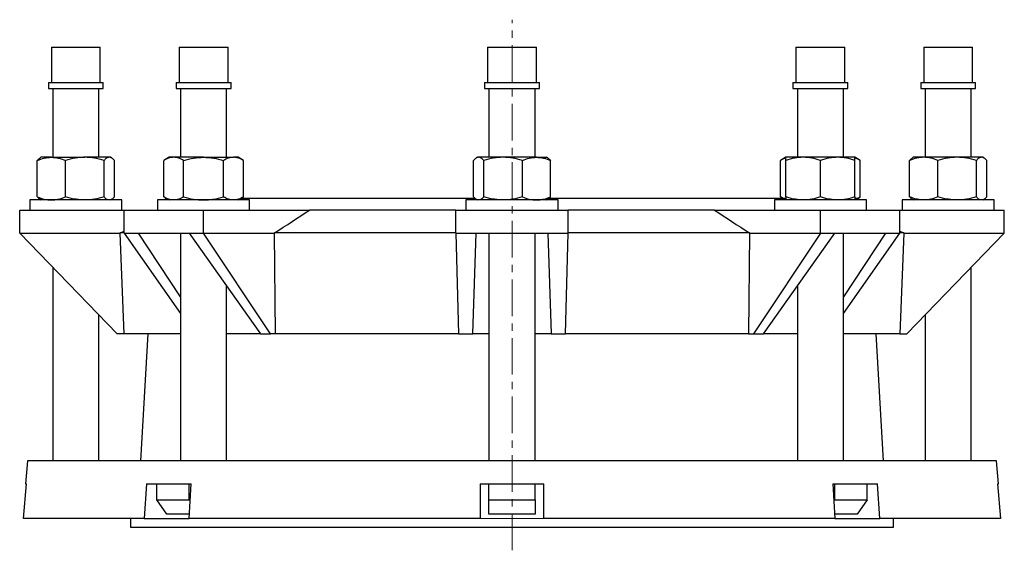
# Model space of a CAD drawing. Header units: millimetres. Extents: x 80 to 836, y -526 to 583.
# Tile 3 of 3: x 454 to 796, y 395 to 579. Entities that reach past the tile are written whole.
import ezdxf

# ---------------------------------------------------------------- set-up
doc = ezdxf.new("R2010")
doc.units = ezdxf.units.MM
doc.linetypes.add('CENTERX2', pattern=[20.32, 12.7, -2.54, 2.54, -2.54])
doc.layers.add('FORMAT', color=7, linetype='Continuous')

msp = doc.modelspace()

# ---------------------------------------------------------------- linework, layer by layer
at = {"color": 7, "linetype": 'Continuous', "lineweight": 25}
for p, q in [((465.31, 569.28), (465.31, 557.01)), ((465.31, 569.28), (482.31, 569.28)), ((482.31, 557.01), (482.31, 569.28)), ((509.68, 569.28), (509.68, 557.01)), ((509.68, 569.28), (526.68, 569.28)), ((526.68, 557.01), (526.68, 569.28)), ((616.81, 569.28), (616.81, 557.01)), ((616.81, 569.28), (633.81, 569.28)), ((633.81, 557.01), (633.81, 569.28)), ((723.94, 569.28), (723.94, 557.01)), ((723.94, 569.28), (726.43, 569.28)), ((726.43, 569.28), (740.94, 569.28)), ((740.94, 557.01), (740.94, 569.28)), ((768.31, 569.28), (768.31, 557.01)), ((768.31, 569.28), (776.81, 569.28)), ((776.81, 569.28), (785.31, 569.28)), ((785.31, 557.01), (785.31, 569.28)), ((464.28, 557.01), (464.28, 555.01)), ((464.28, 557.01), (483.33, 557.01)), ((464.28, 555.01), (483.33, 555.01)), ((465.81, 555.01), (465.81, 531.08)), ((481.81, 531.08), (481.81, 555.01)), ((483.33, 555.01), (483.33, 557.01)), ((508.66, 557.01), (508.66, 555.01)), ((508.66, 557.01), (527.71, 557.01)), ((508.66, 555.01), (527.71, 555.01)), ((510.18, 555.01), (510.18, 531.08)), ((526.18, 531.08), (526.18, 555.01)), ((527.71, 555.01), (527.71, 557.01)), ((615.78, 557.01), (615.78, 555.01)), ((615.78, 557.01), (634.83, 557.01)), ((615.78, 555.01), (634.83, 555.01)), ((617.31, 555.01), (617.31, 531.08)), ((633.31, 531.08), (633.31, 555.01)), ((634.83, 555.01), (634.83, 557.01)), ((722.91, 557.01), (722.91, 555.01)), ((722.91, 557.01), (725.7, 557.01)), ((722.91, 555.01), (725.7, 555.01)), ((724.44, 555.01), (724.44, 531.08)), ((725.7, 557.01), (741.96, 557.01)), ((725.7, 555.01), (741.96, 555.01)), ((740.44, 531.08), (740.44, 555.01)), ((741.96, 555.01), (741.96, 557.01)), ((767.28, 557.01), (767.28, 555.01)), ((767.28, 557.01), (776.81, 557.01)), ((767.28, 555.01), (776.81, 555.01)), ((768.81, 555.01), (768.81, 531.08)), ((776.81, 557.01), (786.33, 557.01)), ((776.81, 555.01), (786.33, 555.01)), ((784.81, 531.08), (784.81, 555.01)), ((786.33, 555.01), (786.33, 557.01)), ((461.81, 531.08), (461.38, 530.84)), ((465.32, 531.08), (461.81, 531.08)), ((465.32, 531.08), (476.92, 531.08)), ((485.4, 531.08), (476.92, 531.08)), ((485.81, 531.08), (485.4, 531.08)), ((486.24, 530.84), (485.81, 531.08)), ((506.18, 531.08), (504.33, 530.01)), ((507.79, 531.08), (506.18, 531.08)), ((518.18, 531.08), (507.79, 531.08)), ((518.18, 531.08), (528.57, 531.08)), ((530.18, 531.08), (528.57, 531.08)), ((532.04, 530.01), (530.18, 531.08)), ((613.31, 531.08), (612.88, 530.84)), ((613.72, 531.08), (613.31, 531.08)), ((622.2, 531.08), (613.72, 531.08)), ((633.79, 531.08), (622.2, 531.08)), ((633.79, 531.08), (637.31, 531.08)), ((637.74, 530.84), (637.31, 531.08)), ((720.44, 531.08), (718.58, 530.01)), ((726.44, 531.08), (720.44, 531.08)), ((738.44, 531.08), (726.44, 531.08)), ((744.44, 531.08), (738.44, 531.08)), ((746.29, 530.01), (744.44, 531.08)), ((764.81, 531.08), (764.38, 530.84)), ((768.32, 531.08), (764.81, 531.08)), ((779.92, 531.08), (768.32, 531.08)), ((788.4, 531.08), (779.92, 531.08)), ((788.81, 531.08), (788.4, 531.08)), ((789.24, 530.84), (788.81, 531.08)), ((460.43, 517.35), (460.43, 530.01)), ((470.22, 517.35), (470.22, 530.01)), ((483.61, 517.35), (483.61, 530.01)), ((487.19, 517.35), (487.19, 530.01)), ((504.33, 517.35), (504.33, 530.01)), ((511.25, 517.35), (511.25, 530.01)), ((525.11, 517.35), (525.11, 530.01)), ((532.04, 517.35), (532.04, 530.01)), ((611.93, 517.35), (611.93, 530.01)), ((615.51, 517.35), (615.51, 530.01)), ((628.9, 517.35), (628.9, 530.01)), ((638.69, 517.35), (638.69, 530.01)), ((718.58, 517.35), (718.58, 530.01)), ((720.44, 517.35), (720.44, 530.01)), ((732.44, 517.35), (732.44, 530.01)), ((744.44, 517.35), (744.44, 530.01)), ((746.29, 517.35), (746.29, 530.01)), ((763.43, 517.35), (763.43, 530.01)), ((773.22, 517.35), (773.22, 530.01)), ((786.61, 517.35), (786.61, 530.01)), ((790.19, 517.35), (790.19, 530.01)), ((461.38, 516.53), (461.81, 516.28)), ((485.81, 516.28), (486.24, 516.53)), ((504.33, 517.35), (506.18, 516.28)), ((504.81, 516.78), (504.81, 516.28)), ((505.32, 516.78), (504.81, 516.78)), ((530.18, 516.28), (532.04, 517.35)), ((612.52, 516.78), (531.05, 516.78)), ((612.88, 516.53), (613.31, 516.28)), ((637.31, 516.28), (637.74, 516.53)), ((720.44, 516.78), (638.1, 516.78)), ((718.58, 517.35), (719.57, 516.78)), ((745.81, 516.78), (744.44, 516.78)), ((745.3, 516.78), (746.29, 517.35)), ((745.81, 516.28), (745.81, 516.78)), ((764.38, 516.53), (764.81, 516.28)), ((788.81, 516.28), (789.24, 516.53)), ((457.81, 516.28), (457.81, 512.78)), ((489.81, 516.28), (457.81, 516.28)), ((489.81, 512.78), (489.81, 516.28)), ((502.18, 516.28), (502.18, 512.78)), ((534.18, 516.28), (502.18, 516.28)), ((534.18, 512.78), (534.18, 516.28)), ((609.31, 516.28), (609.31, 512.78)), ((614, 516.28), (609.31, 516.28)), ((641.31, 516.28), (614, 516.28)), ((641.31, 512.78), (641.31, 516.28)), ((716.44, 516.28), (716.44, 512.78)), ((732.44, 516.28), (716.44, 516.28)), ((748.44, 516.28), (732.44, 516.28)), ((748.44, 512.78), (748.44, 516.28)), ((760.81, 516.28), (760.81, 512.78)), ((788.12, 516.28), (760.81, 516.28)), ((792.81, 516.28), (788.12, 516.28)), ((792.81, 512.78), (792.81, 516.28)), ((454.31, 504.78), (454.31, 512.78)), ((454.31, 512.78), (490.61, 512.78)), ((490.61, 504.78), (490.61, 512.78)), ((490.61, 512.78), (518.18, 512.78)), ((518.18, 504.78), (518.18, 512.78)), ((518.18, 512.78), (555.01, 512.78)), ((605.81, 512.78), (555.01, 512.78)), ((605.81, 504.78), (605.81, 512.78)), ((605.81, 512.78), (644.81, 512.78)), ((644.81, 504.78), (644.81, 512.78)), ((695.6, 512.78), (644.81, 512.78)), ((695.6, 512.78), (732.44, 512.78)), ((732.44, 504.78), (732.44, 512.78)), ((732.44, 512.78), (760.01, 512.78)), ((760.01, 504.78), (760.01, 512.78)), ((760.01, 512.78), (796.31, 512.78)), ((796.31, 504.78), (796.31, 512.78)), ((454.31, 504.78), (489.17, 504.78)), ((488.11, 469.78), (454.31, 504.78)), ((489.17, 504.84), (490.61, 505.5)), ((489.17, 504.78), (489.17, 504.84)), ((490.61, 504.84), (489.17, 504.84)), ((490.59, 469.78), (489.17, 504.78)), ((490.61, 504.78), (495.58, 504.78)), ((490.61, 504.78), (490.61, 504.78)), ((490.61, 504.78), (510.18, 476.83)), ((495.58, 504.78), (513.21, 504.78)), ((510.18, 482.63), (495.58, 504.78)), ((510.18, 504.78), (510.18, 425.78)), ((513.21, 504.78), (518.18, 504.78)), ((513.21, 504.78), (537.93, 469.78)), ((518.18, 504.78), (518.18, 504.78)), ((518.18, 504.78), (542.83, 504.78)), ((541.47, 469.78), (518.18, 504.78)), ((605.81, 504.84), (542.83, 504.84)), ((542.83, 504.78), (542.83, 504.84)), ((543.22, 469.78), (542.83, 504.78)), ((605.81, 504.78), (612.84, 504.78)), ((605.81, 504.78), (605.81, 504.78)), ((605.81, 504.78), (606.68, 469.78)), ((611.68, 469.78), (612.84, 504.78)), ((612.84, 504.78), (637.78, 504.78)), ((617.31, 504.78), (617.31, 425.78)), ((633.31, 425.78), (633.31, 504.78)), ((637.78, 504.78), (644.81, 504.78)), ((637.78, 504.78), (638.94, 469.78)), ((643.94, 469.78), (644.81, 504.78)), ((707.79, 504.84), (644.81, 504.84)), ((644.81, 504.78), (644.81, 504.78)), ((707.79, 504.78), (707.4, 469.78)), ((707.79, 504.84), (707.79, 504.78)), ((707.79, 504.78), (732.44, 504.78)), ((732.44, 504.78), (709.15, 469.78)), ((712.69, 469.78), (737.41, 504.78)), ((732.44, 504.78), (737.41, 504.78)), ((732.44, 504.78), (732.44, 504.78)), ((737.41, 504.78), (755.04, 504.78)), ((740.44, 425.78), (740.44, 504.78)), ((755.04, 504.78), (740.44, 482.63)), ((740.44, 476.83), (760.01, 504.78)), ((755.04, 504.78), (760.01, 504.78)), ((760.01, 505.5), (761.45, 504.84)), ((761.45, 504.84), (760.01, 504.84)), ((760.01, 504.78), (760.01, 504.78)), ((761.45, 504.78), (760.03, 469.78)), ((761.45, 504.84), (761.45, 504.78)), ((761.45, 504.78), (796.31, 504.78)), ((796.31, 504.78), (762.51, 469.78)), ((465.81, 492.87), (465.81, 425.78)), ((784.81, 425.78), (784.81, 492.87)), ((526.18, 425.78), (526.18, 486.42)), ((724.44, 486.42), (724.44, 425.78)), ((481.81, 425.78), (481.81, 476.31)), ((768.81, 476.31), (768.81, 425.78)), ((490.59, 469.78), (488.11, 469.78)), ((510.18, 469.78), (490.59, 469.78)), ((498.81, 469.78), (496.31, 425.78)), ((537.93, 469.78), (526.18, 469.78)), ((537.93, 469.78), (541.47, 469.78)), ((543.22, 469.78), (541.47, 469.78)), ((606.68, 469.78), (543.22, 469.78)), ((606.68, 469.78), (611.68, 469.78)), ((617.31, 469.78), (611.68, 469.78)), ((638.94, 469.78), (633.31, 469.78)), ((638.94, 469.78), (643.94, 469.78)), ((707.4, 469.78), (643.94, 469.78)), ((707.4, 469.78), (709.15, 469.78)), ((709.15, 469.78), (712.69, 469.78)), ((724.44, 469.78), (712.69, 469.78)), ((760.03, 469.78), (740.44, 469.78)), ((754.31, 425.78), (751.81, 469.78)), ((760.03, 469.78), (762.51, 469.78)), ((457.06, 425.78), (456.36, 417.78)), ((793.56, 425.78), (457.06, 425.78)), ((794.26, 417.78), (793.56, 425.78)), ((455.67, 405.78), (456.72, 417.78)), ((456.36, 417.78), (456.72, 417.78)), ((498.32, 417.78), (497.57, 405.78)), ((498.32, 417.78), (513.88, 417.78)), ((501.92, 412.28), (501.92, 417.78)), ((513.13, 405.78), (513.88, 417.78)), ((513.23, 412.28), (513.23, 417.78)), ((614.31, 417.78), (636.31, 417.78)), ((614.31, 417.78), (614.31, 405.78)), ((617.31, 412.28), (617.31, 417.78)), ((633.31, 412.28), (633.31, 417.78)), ((636.31, 405.78), (636.31, 417.78)), ((736.74, 417.78), (752.3, 417.78)), ((736.74, 417.78), (737.49, 405.78)), ((737.39, 412.28), (737.39, 417.78)), ((748.7, 412.28), (748.7, 417.78)), ((753.04, 405.78), (752.3, 417.78)), ((793.9, 417.78), (794.26, 417.78)), ((793.9, 417.78), (794.95, 405.78)), ((501.92, 412.28), (513.23, 412.28)), ((505.45, 407.28), (501.92, 412.28)), ((513.23, 412.28), (513.51, 411.89)), ((617.31, 412.28), (633.31, 412.28)), ((617.31, 407.28), (617.31, 412.28)), ((633.31, 412.28), (633.31, 407.28)), ((737.11, 411.89), (737.39, 412.28)), ((737.39, 412.28), (748.7, 412.28)), ((748.7, 412.28), (745.16, 407.28)), ((513.22, 407.28), (505.45, 407.28)), ((633.31, 407.28), (617.31, 407.28)), ((745.16, 407.28), (737.39, 407.28)), ((497.57, 405.78), (455.67, 405.78)), ((492.81, 405.78), (492.81, 402.78)), ((497.57, 405.78), (513.13, 405.78)), ((614.31, 405.78), (513.13, 405.78)), ((737.49, 405.78), (636.31, 405.78)), ((737.49, 405.78), (753.04, 405.78)), ((794.95, 405.78), (753.04, 405.78)), ((757.81, 402.78), (757.81, 405.78)), ((492.81, 402.78), (757.81, 402.78))]:
    msp.add_line(p, q, dxfattribs=at)
at = {"color": 8, "linetype": 'Continuous', "lineweight": 18}
msp.add_line((614.31, 405.78), (636.31, 405.78), dxfattribs=at)
at = {"color": 7, "linetype": 'Continuous', "lineweight": 25}
for points, knots in [([(460.43, 530.01), (461.22, 530.34), (462.04, 530.61), (463.67, 530.98), (464.5, 531.08), (465.32, 531.08)], [0, 0, 0, 0, 0.5, 0.5, 1, 1, 1, 1]), ([(460.43, 530.01), (460.52, 530.11), (460.71, 530.32), (461.01, 530.58), (461.23, 530.75), (461.36, 530.82), (461.39, 530.83)], [0, 0, 0, 0, 0.305175, 0.610437, 0.91554, 1, 1, 1, 1]), ([(465.32, 531.08), (465.74, 531.08), (466.15, 531.06), (466.99, 530.96), (467.4, 530.89), (468.63, 530.6), (469.43, 530.33), (470.22, 530.01)], [0, 0, 0, 0, 0.25, 0.25, 0.5, 0.5, 1, 1, 1, 1]), ([(476.92, 531.08), (476.35, 531.08), (475.78, 531.06), (474.65, 530.96), (474.09, 530.89), (472.42, 530.61), (471.32, 530.34), (470.22, 530.01)], [0, 0, 0, 0, 0.25, 0.25, 0.5, 0.5, 1, 1, 1, 1]), ([(483.61, 530.01), (482.51, 530.34), (481.41, 530.61), (479.18, 530.98), (478.06, 531.08), (476.92, 531.08)], [0, 0, 0, 0, 0.5, 0.5, 1, 1, 1, 1]), ([(485.4, 531.08), (485.25, 531.08), (485.1, 531.06), (484.79, 530.96), (484.64, 530.89), (484.19, 530.61), (483.9, 530.34), (483.61, 530.01)], [0, 0, 0, 0, 0.25, 0.25, 0.5, 0.5, 1, 1, 1, 1]), ([(487.19, 530.01), (486.9, 530.34), (486.6, 530.61), (486.01, 530.98), (485.71, 531.08), (485.4, 531.08)], [0, 0, 0, 0, 0.5, 0.5, 1, 1, 1, 1]), ([(507.79, 531.08), (507.5, 531.08), (507.2, 531.06), (506.62, 530.96), (506.33, 530.89), (505.46, 530.61), (504.89, 530.34), (504.33, 530.01)], [0, 0, 0, 0, 0.25, 0.25, 0.5, 0.5, 1, 1, 1, 1]), ([(511.25, 530.01), (510.69, 530.34), (510.12, 530.61), (508.96, 530.98), (508.38, 531.08), (507.79, 531.08)], [0, 0, 0, 0, 0.5, 0.5, 1, 1, 1, 1]), ([(511.25, 530.01), (512.38, 530.34), (513.54, 530.61), (515.85, 530.98), (517.01, 531.08), (518.18, 531.08)], [0, 0, 0, 0, 0.5, 0.5, 1, 1, 1, 1]), ([(518.18, 531.08), (518.77, 531.08), (519.36, 531.06), (520.53, 530.96), (521.12, 530.89), (522.86, 530.6), (523.99, 530.33), (525.11, 530.01)], [0, 0, 0, 0, 0.25, 0.25, 0.5, 0.5, 1, 1, 1, 1]), ([(528.57, 531.08), (528.28, 531.08), (527.99, 531.06), (527.4, 530.96), (527.11, 530.89), (526.25, 530.61), (525.68, 530.34), (525.11, 530.01)], [0, 0, 0, 0, 0.25, 0.25, 0.5, 0.5, 1, 1, 1, 1]), ([(532.04, 530.01), (531.47, 530.34), (530.9, 530.61), (529.75, 530.98), (529.17, 531.08), (528.57, 531.08)], [0, 0, 0, 0, 0.5, 0.5, 1, 1, 1, 1]), ([(613.72, 531.08), (613.57, 531.08), (613.41, 531.06), (613.11, 530.96), (612.96, 530.89), (612.51, 530.61), (612.22, 530.34), (611.93, 530.01)], [0, 0, 0, 0, 0.25, 0.25, 0.5, 0.5, 1, 1, 1, 1]), ([(615.51, 530.01), (615.22, 530.34), (614.92, 530.61), (614.33, 530.98), (614.02, 531.08), (613.72, 531.08)], [0, 0, 0, 0, 0.5, 0.5, 1, 1, 1, 1]), ([(622.2, 531.08), (621.64, 531.08), (621.07, 531.06), (619.94, 530.96), (619.38, 530.89), (617.7, 530.61), (616.6, 530.34), (615.51, 530.01)], [0, 0, 0, 0, 0.25, 0.25, 0.5, 0.5, 1, 1, 1, 1]), ([(628.9, 530.01), (627.8, 530.34), (626.7, 530.61), (624.47, 530.98), (623.34, 531.08), (622.2, 531.08)], [0, 0, 0, 0, 0.5, 0.5, 1, 1, 1, 1]), ([(628.9, 530.01), (629.69, 530.34), (630.51, 530.61), (632.14, 530.98), (632.97, 531.08), (633.79, 531.08)], [0, 0, 0, 0, 0.5, 0.5, 1, 1, 1, 1]), ([(633.79, 531.08), (634.21, 531.08), (634.62, 531.06), (635.46, 530.96), (635.87, 530.89), (637.1, 530.6), (637.9, 530.33), (638.69, 530.01)], [0, 0, 0, 0, 0.25, 0.25, 0.5, 0.5, 1, 1, 1, 1]), ([(637.73, 530.83), (637.78, 530.81), (637.91, 530.73), (638.14, 530.55), (638.42, 530.31), (638.6, 530.11), (638.69, 530.01)], [0, 0, 0, 0, 0.132848, 0.421834, 0.710953, 1, 1, 1, 1]), ([(720.44, 530.83), (720.35, 530.81), (720.09, 530.73), (719.65, 530.55), (719.11, 530.31), (718.76, 530.11), (718.58, 530.01)], [0, 0, 0, 0, 0.1328522, 0.4218394, 0.7109552, 1, 1, 1, 1]), ([(726.44, 531.08), (725.93, 531.08), (725.42, 531.06), (724.4, 530.96), (723.9, 530.89), (722.4, 530.61), (721.42, 530.34), (720.44, 530.01)], [0, 0, 0, 0, 0.25, 0.25, 0.5, 0.5, 1, 1, 1, 1]), ([(720.44, 530.01), (720.44, 530.34), (720.44, 530.61), (720.44, 530.98), (720.44, 531.08), (720.44, 531.08)], [0, 0, 0, 0, 0.5, 0.5, 1, 1, 1, 1]), ([(732.44, 530.01), (731.45, 530.34), (730.47, 530.61), (728.47, 530.98), (727.46, 531.08), (726.44, 531.08)], [0, 0, 0, 0, 0.5, 0.5, 1, 1, 1, 1]), ([(738.44, 531.08), (737.93, 531.08), (737.42, 531.06), (736.4, 530.96), (735.9, 530.89), (734.4, 530.61), (733.42, 530.34), (732.44, 530.01)], [0, 0, 0, 0, 0.25, 0.25, 0.5, 0.5, 1, 1, 1, 1]), ([(744.44, 530.01), (743.45, 530.34), (742.47, 530.61), (740.47, 530.98), (739.46, 531.08), (738.44, 531.08)], [0, 0, 0, 0, 0.5, 0.5, 1, 1, 1, 1]), ([(744.44, 530.01), (744.44, 530.34), (744.44, 530.61), (744.44, 530.98), (744.44, 531.08), (744.44, 531.08)], [0, 0, 0, 0, 0.5, 0.5, 1, 1, 1, 1]), ([(746.29, 530.01), (746.11, 530.11), (745.73, 530.32), (745.17, 530.58), (744.73, 530.75), (744.49, 530.82), (744.44, 530.83)], [0, 0, 0, 0, 0.305171, 0.610428, 0.915525, 1, 1, 1, 1]), ([(768.32, 531.08), (767.91, 531.08), (767.49, 531.06), (766.66, 530.96), (766.25, 530.89), (765.02, 530.6), (764.22, 530.33), (763.43, 530.01)], [0, 0, 0, 0, 0.25, 0.25, 0.5, 0.5, 1, 1, 1, 1]), ([(763.43, 530.01), (763.52, 530.11), (763.71, 530.32), (764.01, 530.58), (764.23, 530.75), (764.36, 530.82), (764.39, 530.83)], [0, 0, 0, 0, 0.3051751, 0.6104371, 0.9155407, 1, 1, 1, 1]), ([(773.22, 530.01), (772.43, 530.34), (771.61, 530.61), (769.97, 530.98), (769.15, 531.08), (768.32, 531.08)], [0, 0, 0, 0, 0.5, 0.5, 1, 1, 1, 1]), ([(779.92, 531.08), (779.35, 531.08), (778.78, 531.06), (777.65, 530.96), (777.09, 530.89), (775.42, 530.61), (774.32, 530.34), (773.22, 530.01)], [0, 0, 0, 0, 0.25, 0.25, 0.5, 0.5, 1, 1, 1, 1]), ([(786.61, 530.01), (785.51, 530.34), (784.41, 530.61), (782.18, 530.98), (781.06, 531.08), (779.92, 531.08)], [0, 0, 0, 0, 0.5, 0.5, 1, 1, 1, 1]), ([(788.4, 531.08), (788.25, 531.08), (788.1, 531.06), (787.79, 530.96), (787.64, 530.89), (787.19, 530.61), (786.9, 530.34), (786.61, 530.01)], [0, 0, 0, 0, 0.25, 0.25, 0.5, 0.5, 1, 1, 1, 1]), ([(790.19, 530.01), (789.9, 530.34), (789.6, 530.61), (789.01, 530.98), (788.71, 531.08), (788.4, 531.08)], [0, 0, 0, 0, 0.5, 0.5, 1, 1, 1, 1]), ([(460.43, 517.35), (461.22, 517.03), (462.04, 516.76), (463.67, 516.38), (464.5, 516.28), (465.32, 516.28)], [0, 0, 0, 0, 0.5, 0.5, 1, 1, 1, 1]), ([(460.43, 517.35), (460.52, 517.25), (460.71, 517.04), (461.01, 516.78), (461.23, 516.61), (461.36, 516.55), (461.39, 516.53)], [0, 0, 0, 0, 0.305175, 0.610437, 0.915539, 1, 1, 1, 1]), ([(465.32, 516.28), (465.74, 516.28), (466.15, 516.31), (466.99, 516.41), (467.4, 516.48), (468.63, 516.76), (469.43, 517.03), (470.22, 517.35)], [0, 0, 0, 0, 0.25, 0.25, 0.5, 0.5, 1, 1, 1, 1]), ([(476.92, 516.28), (476.35, 516.28), (475.78, 516.31), (474.65, 516.41), (474.09, 516.48), (472.42, 516.76), (471.32, 517.03), (470.22, 517.35)], [0, 0, 0, 0, 0.25, 0.25, 0.5, 0.5, 1, 1, 1, 1]), ([(483.61, 517.35), (482.51, 517.03), (481.41, 516.76), (479.18, 516.38), (478.06, 516.28), (476.92, 516.28)], [0, 0, 0, 0, 0.5, 0.5, 1, 1, 1, 1]), ([(485.4, 516.28), (485.25, 516.28), (485.1, 516.31), (484.79, 516.41), (484.64, 516.48), (484.19, 516.76), (483.9, 517.03), (483.61, 517.35)], [0, 0, 0, 0, 0.25, 0.25, 0.5, 0.5, 1, 1, 1, 1]), ([(487.19, 517.35), (486.9, 517.03), (486.6, 516.76), (486.01, 516.38), (485.71, 516.28), (485.4, 516.28)], [0, 0, 0, 0, 0.5, 0.5, 1, 1, 1, 1]), ([(507.79, 516.28), (507.5, 516.28), (507.2, 516.31), (506.62, 516.41), (506.33, 516.48), (505.46, 516.76), (504.89, 517.03), (504.33, 517.35)], [0, 0, 0, 0, 0.25, 0.25, 0.5, 0.5, 1, 1, 1, 1]), ([(511.25, 517.35), (510.69, 517.03), (510.12, 516.76), (508.96, 516.38), (508.38, 516.28), (507.79, 516.28)], [0, 0, 0, 0, 0.5, 0.5, 1, 1, 1, 1]), ([(511.25, 517.35), (512.38, 517.03), (513.54, 516.76), (515.85, 516.38), (517.01, 516.28), (518.18, 516.28)], [0, 0, 0, 0, 0.5, 0.5, 1, 1, 1, 1]), ([(518.18, 516.28), (518.77, 516.28), (519.36, 516.31), (520.53, 516.41), (521.12, 516.48), (522.86, 516.76), (523.99, 517.03), (525.11, 517.35)], [0, 0, 0, 0, 0.25, 0.25, 0.5, 0.5, 1, 1, 1, 1]), ([(528.57, 516.28), (528.28, 516.28), (527.99, 516.31), (527.4, 516.41), (527.11, 516.48), (526.25, 516.76), (525.68, 517.03), (525.11, 517.35)], [0, 0, 0, 0, 0.25, 0.25, 0.5, 0.5, 1, 1, 1, 1]), ([(532.04, 517.35), (531.47, 517.03), (530.9, 516.76), (529.75, 516.38), (529.17, 516.28), (528.57, 516.28)], [0, 0, 0, 0, 0.5, 0.5, 1, 1, 1, 1]), ([(613.72, 516.28), (613.57, 516.28), (613.41, 516.31), (613.11, 516.41), (612.96, 516.48), (612.51, 516.76), (612.22, 517.03), (611.93, 517.35)], [0, 0, 0, 0, 0.25, 0.25, 0.5, 0.5, 1, 1, 1, 1]), ([(615.51, 517.35), (615.22, 517.03), (614.92, 516.76), (614.33, 516.38), (614.02, 516.28), (613.72, 516.28)], [0, 0, 0, 0, 0.5, 0.5, 1, 1, 1, 1]), ([(622.2, 516.28), (621.64, 516.28), (621.07, 516.31), (619.94, 516.41), (619.38, 516.48), (617.7, 516.76), (616.6, 517.03), (615.51, 517.35)], [0, 0, 0, 0, 0.25, 0.25, 0.5, 0.5, 1, 1, 1, 1]), ([(628.9, 517.35), (627.8, 517.03), (626.7, 516.76), (624.47, 516.38), (623.34, 516.28), (622.2, 516.28)], [0, 0, 0, 0, 0.5, 0.5, 1, 1, 1, 1]), ([(628.9, 517.35), (629.69, 517.03), (630.51, 516.76), (632.14, 516.38), (632.97, 516.28), (633.79, 516.28)], [0, 0, 0, 0, 0.5, 0.5, 1, 1, 1, 1]), ([(633.79, 516.28), (634.21, 516.28), (634.62, 516.31), (635.46, 516.41), (635.87, 516.48), (637.1, 516.76), (637.9, 517.03), (638.69, 517.35)], [0, 0, 0, 0, 0.25, 0.25, 0.5, 0.5, 1, 1, 1, 1]), ([(637.73, 516.53), (637.78, 516.56), (637.91, 516.63), (638.14, 516.81), (638.42, 517.06), (638.6, 517.26), (638.69, 517.35)], [0, 0, 0, 0, 0.132848, 0.421834, 0.710952, 1, 1, 1, 1]), ([(719.73, 516.78), (719.7, 516.79), (719.49, 516.87), (719.11, 517.06), (718.76, 517.26), (718.58, 517.35)], [0, 0, 0, 0, 0.072859, 0.536486, 1, 1, 1, 1]), ([(726.44, 516.28), (725.93, 516.28), (725.42, 516.31), (724.4, 516.41), (723.9, 516.48), (722.4, 516.76), (721.42, 517.03), (720.44, 517.35)], [0, 0, 0, 0, 0.25, 0.25, 0.5, 0.5, 1, 1, 1, 1]), ([(720.44, 517.35), (720.44, 517.03), (720.44, 516.76), (720.44, 516.38), (720.44, 516.28), (720.44, 516.28)], [0, 0, 0, 0, 0.5, 0.5, 1, 1, 1, 1]), ([(732.44, 517.35), (731.45, 517.03), (730.47, 516.76), (728.47, 516.38), (727.46, 516.28), (726.44, 516.28)], [0, 0, 0, 0, 0.5, 0.5, 1, 1, 1, 1]), ([(738.44, 516.28), (737.93, 516.28), (737.42, 516.31), (736.4, 516.41), (735.9, 516.48), (734.4, 516.76), (733.42, 517.03), (732.44, 517.35)], [0, 0, 0, 0, 0.25, 0.25, 0.5, 0.5, 1, 1, 1, 1]), ([(744.44, 517.35), (743.45, 517.03), (742.47, 516.76), (740.47, 516.38), (739.46, 516.28), (738.44, 516.28)], [0, 0, 0, 0, 0.5, 0.5, 1, 1, 1, 1]), ([(744.44, 517.35), (744.44, 517.03), (744.44, 516.76), (744.44, 516.38), (744.44, 516.28), (744.44, 516.28)], [0, 0, 0, 0, 0.5, 0.5, 1, 1, 1, 1]), ([(746.29, 517.35), (746.11, 517.25), (745.73, 517.05), (745.35, 516.86), (745.15, 516.78), (745.15, 516.78)], [0, 0, 0, 0, 0.491534, 0.983205, 1, 1, 1, 1]), ([(768.32, 516.28), (767.91, 516.28), (767.49, 516.31), (766.66, 516.41), (766.25, 516.48), (765.02, 516.76), (764.22, 517.03), (763.43, 517.35)], [0, 0, 0, 0, 0.25, 0.25, 0.5, 0.5, 1, 1, 1, 1]), ([(763.43, 517.35), (763.52, 517.25), (763.71, 517.04), (764.01, 516.78), (764.23, 516.61), (764.36, 516.55), (764.39, 516.53)], [0, 0, 0, 0, 0.3051751, 0.6104367, 0.9155404, 1, 1, 1, 1]), ([(773.22, 517.35), (772.43, 517.03), (771.61, 516.76), (769.97, 516.38), (769.15, 516.28), (768.32, 516.28)], [0, 0, 0, 0, 0.5, 0.5, 1, 1, 1, 1]), ([(779.92, 516.28), (779.35, 516.28), (778.78, 516.31), (777.65, 516.41), (777.09, 516.48), (775.42, 516.76), (774.32, 517.03), (773.22, 517.35)], [0, 0, 0, 0, 0.25, 0.25, 0.5, 0.5, 1, 1, 1, 1]), ([(786.61, 517.35), (785.51, 517.03), (784.41, 516.76), (782.18, 516.38), (781.06, 516.28), (779.92, 516.28)], [0, 0, 0, 0, 0.5, 0.5, 1, 1, 1, 1]), ([(788.4, 516.28), (788.25, 516.28), (788.1, 516.31), (787.79, 516.41), (787.64, 516.48), (787.19, 516.76), (786.9, 517.03), (786.61, 517.35)], [0, 0, 0, 0, 0.25, 0.25, 0.5, 0.5, 1, 1, 1, 1]), ([(790.19, 517.35), (789.9, 517.03), (789.6, 516.76), (789.01, 516.38), (788.71, 516.28), (788.4, 516.28)], [0, 0, 0, 0, 0.5, 0.5, 1, 1, 1, 1])]:
    msp.add_open_spline(points, degree=3, knots=knots, dxfattribs=at)
for points in [[(542.83, 504.84), (546.89, 507.49), (550.95, 510.14), (555.01, 512.78)], [(695.6, 512.78), (699.67, 510.14), (703.73, 507.49), (707.79, 504.84)]]:
    msp.add_open_spline(points, degree=3, dxfattribs=at)
at = {"layer": 'FORMAT', "linetype": 'CENTERX2', "lineweight": 18}
msp.add_line((625.31, 394.72), (625.31, 578.82), dxfattribs=at)

doc.saveas('drawing.dxf')
